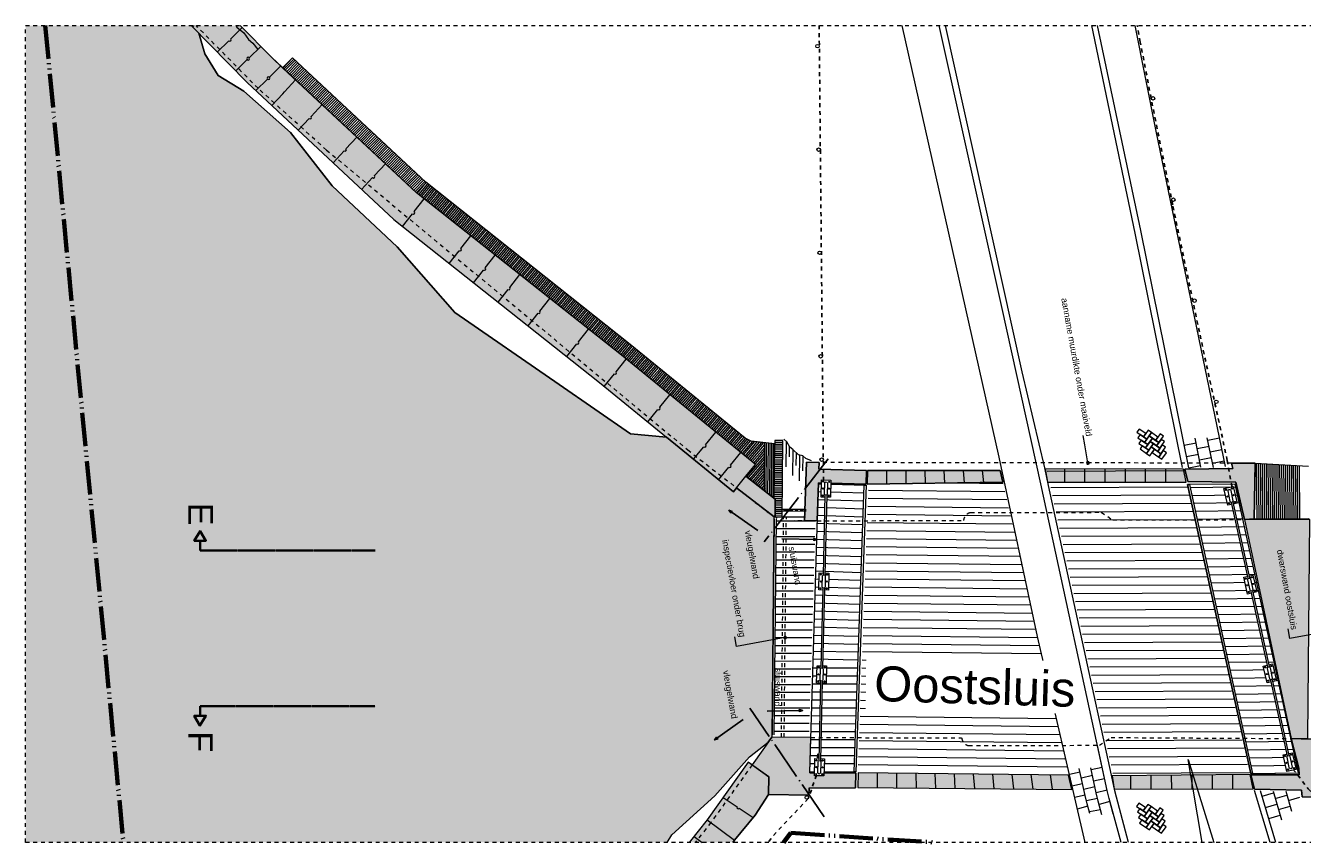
# Model space of a CAD drawing. Extents: x -251883 to 250656, y 0 to 491369.
# Tile 6 of 38: x -27250 to 5564, y 94486 to 115486. Entities that reach past the tile are written whole.
import ezdxf

# ---------------------------------------------------------------- set-up
doc = ezdxf.new("R2010")
doc.units = 0
doc.header["$MEASUREMENT"] = 0
for name, pattern in [('@L07DS2b', [6.3, 4, -1, 0.3, -1]), ('DASHDOT', [1250, 1000, -112.5, 25, -112.5]), ('DASHED', [200, 100, -100]), ('DIVIDE', [1250, 862.5, -112.5, 25, -112.5, 25, -112.5])]:
    doc.linetypes.add(name, pattern=pattern)
for name, color, linetype in [('A-0019-AFDEKVLAK', 1, 'Continuous'), ('A-0070-SYMBOOL', 1, 'Continuous'), ('A-0074--', 4, 'Continuous'), ('A-1100-TXT+MT-SO', 7, 'Continuous')]:
    doc.layers.add(name, color=color, linetype=linetype)

# ---------------------------------------------------------------- blocks, each defined once
blk = doc.blocks.new('M-BESTAAND_244')
at = {"linetype": 'Continuous', "lineweight": 5}
for color, points in [(111, [(108411, -104598), (108604, -104795), (108760, -105325), (109105, -105883), (109766, -106282), (110963, -107347), (112033, -108719), (113707, -110287), (115184, -111972), (117870, -113826), (119703, -115091), (120623, -115180), (122344, -116583), (122425, -116481), (123390, -117227), (123396, -117227), (123339, -122887), (123334, -122887), (123238, -123021), (122759, -123399), (121867, -124403), (120764, -125402), (120644, -125598), (104154, -125598), (104154, -104598)]), (8, [(108411, -104598), (109671, -104598), (110479, -105421), (114204, -108899), (119466, -113075), (122913, -115885), (122663, -116178), (123420, -116775), (123416, -117228), (123390, -117227), (122425, -116481), (122344, -116583), (118902, -113776), (113616, -109582), (109850, -106065)]), (254, [(124220, -115822), (124546, -115832), (124541, -115999), (125766, -116036), (125755, -116390), (124531, -116353), (124501, -117330), (124175, -117319)]), (254, [(129201, -116035), (129268, -116336), (125781, -116390), (125792, -116036)]), (254, [(133913, -116006), (133977, -116335), (130419, -116335), (130355, -115996)]), (254, [(133943, -116005), (135176, -115985), (135144, -115847), (135751, -115849), (135728, -117275), (135474, -117299), (135256, -116337), (134018, -116323)]), (111, [(137104, -122924), (136677, -122927), (135474, -117299), (137157, -117294), (137104, -122896)]), (254, [(123334, -122887), (124336, -122900), (124305, -123811), (125494, -123808), (125481, -124193), (124292, -124196), (124286, -124381), (123249, -124365), (123256, -123912), (122823, -123603)]), (254, [(136884, -123862), (136874, -123687), (136677, -122927), (137445, -122949), (137439, -124440), (136963, -124428), (136939, -124257), (135731, -124228), (135645, -123863)]), (8, [(122330, -125598), (121210, -125598), (121671, -125013), (122725, -123534), (123256, -123912), (123249, -124365), (122900, -124899), (122376, -125541)]), (254, [(130958, -123865), (131040, -124233), (125538, -124185), (125549, -123806)]), (254, [(135626, -123854), (135702, -124223), (132132, -124231), (132081, -123887)])]:
    blk.add_hatch(color=color, dxfattribs=at).paths.add_polyline_path(points, flags=0)
at = {"color": 7, "linetype": 'DASHED', "lineweight": 0}
blk.add_lwpolyline([(104154, -125598), (104154, -104598), (158654, -104598), (158654, -125598)], close=True, dxfattribs=at)
at = {"color": 1, "linetype": 'DIVIDE', "lineweight": 70}
for points in [[(104660, -104598), (106669, -125598)], [(123628, -125598), (123822, -125350), (127496, -125598)]]:
    blk.add_lwpolyline(points, dxfattribs=at)
at = {"color": 111, "linetype": 'Continuous', "lineweight": 13}
blk.add_lwpolyline([(120644, -125598), (120764, -125402), (121867, -124403), (122759, -123399), (123238, -123021), (123334, -122887), (123339, -122887), (123396, -117227), (123390, -117227), (122425, -116481), (122344, -116583), (120623, -115180), (119703, -115091), (117870, -113826), (115184, -111972), (113707, -110287), (112033, -108719), (110963, -107347), (109766, -106282), (109105, -105883), (108760, -105325), (108604, -104795), (108411, -104598)], dxfattribs=at)
at = {"color": 8, "linetype": 'Continuous', "lineweight": 13}
for points in [[(108411, -104598), (109850, -106065), (113616, -109582), (118902, -113776), (122344, -116583), (122425, -116481)], [(122425, -116481), (123390, -117227), (123416, -117228), (123420, -116775), (122663, -116178), (122913, -115885), (119466, -113075), (114204, -108899), (110479, -105421), (109671, -104598)], [(122330, -125598), (122376, -125541), (122900, -124899), (123249, -124365), (123256, -123912), (122725, -123534), (121671, -125013), (121210, -125598)]]:
    blk.add_lwpolyline(points, dxfattribs=at)
at = {"color": 7, "linetype": 'Continuous', "lineweight": 18}
for points in [[(108411, -104598), (109850, -106065), (113616, -109582), (118902, -113776), (122344, -116583), (122425, -116481), (123390, -117227), (123596, -117229), (123612, -115262), (123408, -115266), (123406, -115351), (122805, -115284), (122648, -115205), (119692, -112795), (114439, -108626), (111012, -105426), (110767, -105690), (110479, -105421), (109672, -104598)], [(108411, -104598), (109850, -106065), (113616, -109582), (118902, -113776), (122344, -116583)], [(135751, -115849), (137122, -115928), (137122, -115928)], [(122425, -116481), (122344, -116583)], [(123339, -117188), (123214, -117095)], [(135728, -117275), (137128, -117272)], [(124305, -123811), (124336, -122900), (123334, -122887), (122823, -123603)], [(137439, -124440), (136963, -124428), (136939, -124257), (135731, -124228), (135645, -123863), (136884, -123862), (136877, -123699), (136677, -122927), (137445, -122949)], [(122725, -123534), (121671, -125013), (121210, -125598)], [(122823, -123603), (122725, -123534)], [(124305, -123811), (125494, -123808), (125481, -124193)], [(124292, -124196), (124286, -124381), (123249, -124365), (122900, -124899)], [(124292, -124196), (125481, -124193)], [(122900, -124899), (122376, -125541), (122330, -125598)]]:
    blk.add_lwpolyline(points, dxfattribs=at)
at = {"color": 1, "linetype": 'Continuous', "lineweight": 13}
for points in [[(108448, -104636), (108486, -104598)], [(109561, -104598), (109587, -104639), (109764, -104782), (109882, -104953), (109999, -105048), (110123, -105212)], [(108604, -104795), (108760, -105325), (109105, -105883), (109766, -106282), (110963, -107347), (112033, -108719), (113707, -110287), (115184, -111972), (117870, -113826), (119703, -115091), (120623, -115180)], [(122663, -116178), (122913, -115885), (119466, -113075), (114204, -108899), (110767, -105690)], [(110480, -106654), (110763, -106351), (110811, -106300), (111094, -105996)], [(123142, -116556), (123152, -115322)], [(123393, -116754), (123405, -115351)], [(126280, -116036), (126279, -116382)], [(126771, -116036), (126777, -116375)], [(127262, -116035), (127275, -116367), (127275, -116367)], [(127753, -116035), (127773, -116359), (127773, -116359)], [(128245, -116035), (128271, -116352), (128271, -116352)], [(128737, -116035), (128769, -116344), (128769, -116344)], [(130857, -116335), (130857, -116005)], [(131377, -116335), (131377, -116005)], [(131897, -116335), (131897, -116005)], [(132417, -116335), (132417, -116005)], [(132937, -116335), (132937, -116005)], [(133457, -116335), (133457, -116005)], [(122425, -116481), (122663, -116178), (123420, -116775), (123416, -117228)], [(123598, -117082), (123599, -117027), (124198, -117034), (124198, -117089), (123598, -117082)], [(123596, -117229), (124196, -117225)], [(122823, -123603), (123256, -123912), (123249, -124365)], [(126042, -123811), (126038, -124189)], [(126535, -123816), (126538, -124193)], [(127029, -123822), (127038, -124198)], [(127522, -123827), (127538, -124202)], [(128015, -123833), (128038, -124207)], [(128509, -123838), (128539, -124211)], [(129002, -123844), (129039, -124215)], [(129495, -123849), (129539, -124220)], [(129989, -123854), (130039, -124224)], [(130482, -123860), (130539, -124229)], [(132559, -124230), (132558, -123883)], [(133083, -124229), (133082, -123878)], [(133607, -124227), (133606, -123873)], [(134130, -124226), (134130, -123868)], [(134654, -124225), (134654, -123863)], [(135178, -124224), (135177, -123858)], [(121671, -125013), (122376, -125541)], [(121334, -125441), (121541, -125598)]]:
    blk.add_lwpolyline(points, dxfattribs=at)
at = {"color": 1, "linetype": 'DASHED', "lineweight": 13}
for points in [[(111887, -107799), (110129, -106212), (108537, -104598)], [(111887, -107799), (121170, -115507), (123214, -117095), (123602, -117332), (124175, -117319)], [(135296, -115848), (135144, -115847), (124546, -115832)], [(123643, -117028), (123643, -117083)], [(124157, -117034), (124156, -117089)], [(123579, -122889), (123636, -117229)], [(123649, -122889), (123706, -117230)], [(122823, -123603), (121767, -125085), (121363, -125598)]]:
    blk.add_lwpolyline(points, dxfattribs=at)
at = {"color": 1, "linetype": 'Continuous', "lineweight": 13}
for points in [[(109080, -105280), (109376, -104989, 0.999342), (109426, -104940), (109722, -104650)], [(109556, -105765), (109852, -105474, 0.999342), (109902, -105425), (110198, -105135)], [(109902, -105425, 0.999969), (109852, -105474)], [(110074, -106268), (110371, -105978, 0.999342), (110421, -105928), (110717, -105638)], [(110421, -105928, 0.999969), (110370, -105977)], [(111160, -107289), (111443, -106986, 0.999342), (111491, -106934), (111774, -106631)], [(112056, -108125), (112339, -107822, 0.999342), (112387, -107771), (112670, -107467)], [(112791, -108811), (113074, -108508, 0.999342), (113122, -108457), (113405, -108153)], [(113843, -109762), (114100, -109436, 0.999342), (114143, -109381), (114400, -109055)], [(115041, -110712), (115298, -110386, 0.999342), (115341, -110331), (115598, -110005)], [(115667, -111208), (115923, -110883, 0.999342), (115967, -110828), (116224, -110501)], [(116297, -111708), (116553, -111383, 0.999342), (116597, -111328), (116853, -111001)], [(117067, -112320), (117324, -111994, 0.999342), (117367, -111939), (117624, -111613)], [(118062, -113109), (118318, -112783, 0.999342), (118362, -112728), (118619, -112402)], [(119024, -113875), (119286, -113554, 0.999342), (119330, -113499), (119592, -113178)], [(120143, -114788), (120406, -114467, 0.999342), (120450, -114412), (120712, -114091)], [(121321, -115749), (121583, -115427, 0.999342), (121628, -115373), (121890, -115051)], [(121965, -116273), (122227, -115952, 0.999342), (122271, -115897), (122533, -115576)], [(122080, -124439), (122437, -124678, 0.999342), (122495, -124717), (122853, -124957)]]:
    blk.add_lwpolyline(points, format="xyb", dxfattribs=at)
at = {"color": 5, "linetype": 'DASHED', "lineweight": 25}
for points in [[(124641, -116628), (124661, -116295), (124548, -104598)], [(135192, -116657), (135036, -115778), (134318, -112475), (133633, -109210), (133116, -106663), (132801, -105024), (132719, -104598)], [(124513, -123323), (124480, -123866), (124269, -124469), (123442, -125342), (123233, -125598)], [(136701, -123609), (136724, -123711), (137114, -124215), (138582, -125598)]]:
    blk.add_lwpolyline(points, dxfattribs=at)
at = {"color": 11, "linetype": 'Continuous', "lineweight": 9}
for points in [[(129172, -115695), (126685, -104598)], [(132060, -123871), (130439, -116425), (130344, -115964), (129767, -113502), (127798, -104598)], [(133886, -115956), (132670, -109932), (131558, -104598)], [(132662, -104598), (133203, -107313), (134983, -115937)], [(131384, -125598), (130159, -120301), (129172, -115695)], [(120644, -125598), (120764, -125402), (121867, -124403), (122759, -123399), (123238, -123021)], [(132499, -125598), (132142, -124272), (132060, -123871)], [(136134, -125598), (135734, -124265)]]:
    blk.add_lwpolyline(points, dxfattribs=at)
at = {"color": 8, "linetype": 'Continuous', "lineweight": 5}
for points in [[(129251, -111870), (127634, -104598)], [(134047, -115971), (132817, -109870), (131700, -104598)], [(110760, -105683), (111012, -105426)], [(110795, -105716), (111048, -105459)], [(110830, -105749), (111083, -105492)], [(110866, -105782), (111118, -105525)], [(110901, -105814), (111153, -105557)], [(110936, -105847), (111188, -105590)], [(110971, -105880), (111223, -105623)], [(111006, -105913), (111258, -105656)], [(111041, -105946), (111293, -105688)], [(111076, -105978), (111328, -105721)], [(111111, -106011), (111363, -105754)], [(111146, -106044), (111398, -105787)], [(111181, -106077), (111433, -105820)], [(111216, -106109), (111468, -105852)], [(111251, -106142), (111504, -105885)], [(111287, -106175), (111539, -105918)], [(111322, -106208), (111574, -105951)], [(111357, -106240), (111609, -105983)], [(111392, -106273), (111644, -106016)], [(111427, -106306), (111679, -106049)], [(111462, -106339), (111714, -106082)], [(111497, -106371), (111749, -106114)], [(111532, -106404), (111784, -106147)], [(111567, -106437), (111819, -106180)], [(111602, -106470), (111854, -106213)], [(111637, -106502), (111890, -106245)], [(111672, -106535), (111925, -106278)], [(111708, -106568), (111960, -106311)], [(111743, -106601), (111995, -106344)], [(111778, -106633), (112030, -106376)], [(111813, -106666), (112065, -106409)], [(111848, -106699), (112100, -106442)], [(111883, -106732), (112135, -106475)], [(111918, -106764), (112170, -106507)], [(111953, -106797), (112205, -106540)], [(111988, -106830), (112240, -106573)], [(112023, -106863), (112275, -106606)], [(112058, -106896), (112310, -106638)], [(112093, -106928), (112346, -106671)], [(112129, -106961), (112381, -106704)], [(112164, -106994), (112416, -106737)], [(112199, -107027), (112451, -106770)], [(112234, -107059), (112486, -106802)], [(112269, -107092), (112521, -106835)], [(112304, -107125), (112556, -106868)], [(112339, -107158), (112591, -106901)], [(112374, -107190), (112626, -106933)], [(112409, -107223), (112661, -106966)], [(112444, -107256), (112696, -106999)], [(112479, -107289), (112732, -107032)], [(112514, -107321), (112767, -107064)], [(112550, -107354), (112802, -107097)], [(112585, -107387), (112837, -107130)], [(112620, -107420), (112872, -107163)], [(112655, -107452), (112907, -107195)], [(112690, -107485), (112942, -107228)], [(112725, -107518), (112977, -107261)], [(112760, -107551), (113012, -107294)], [(112795, -107583), (113047, -107326)], [(112830, -107616), (113082, -107359)], [(112865, -107649), (113117, -107392)], [(112900, -107682), (113153, -107425)], [(112935, -107715), (113188, -107457)], [(112971, -107747), (113223, -107490)], [(113006, -107780), (113258, -107523)], [(113041, -107813), (113293, -107556)], [(113076, -107846), (113328, -107589)], [(113111, -107878), (113363, -107621)], [(113146, -107911), (113398, -107654)], [(113181, -107944), (113433, -107687)], [(113216, -107977), (113468, -107720)], [(113251, -108009), (113503, -107752)], [(113286, -108042), (113538, -107785)], [(113321, -108075), (113574, -107818)], [(113356, -108108), (113609, -107851)], [(113392, -108140), (113644, -107883)], [(113427, -108173), (113679, -107916)], [(113462, -108206), (113714, -107949)], [(113497, -108239), (113749, -107982)], [(113532, -108271), (113784, -108014)], [(113567, -108304), (113819, -108047)], [(113602, -108337), (113854, -108080)], [(113637, -108370), (113889, -108113)], [(113672, -108402), (113924, -108145)], [(113707, -108435), (113959, -108178)], [(113742, -108468), (113995, -108211)], [(113777, -108501), (114030, -108244)], [(113813, -108533), (114065, -108276)], [(113848, -108566), (114100, -108309)], [(113883, -108599), (114135, -108342)], [(113918, -108632), (114170, -108375)], [(113953, -108664), (114205, -108407)], [(113988, -108697), (114240, -108440)], [(114023, -108730), (114275, -108473)], [(114058, -108763), (114310, -108506)], [(114093, -108796), (114345, -108539)], [(114128, -108828), (114380, -108571)], [(114163, -108861), (114416, -108604)], [(114198, -108894), (114451, -108637)], [(114220, -108913), (114451, -108637)], [(114258, -108943), (114488, -108667)], [(114295, -108973), (114526, -108696)], [(114333, -109003), (114563, -108726)], [(114370, -109033), (114601, -108756)], [(114408, -109062), (114639, -108786)], [(114446, -109092), (114676, -108816)], [(114483, -109122), (114714, -108846)], [(114521, -109152), (114751, -108875)], [(114559, -109182), (114789, -108905)], [(114596, -109212), (114827, -108935)], [(114634, -109241), (114864, -108965)], [(114671, -109271), (114902, -108995)], [(114709, -109301), (114940, -109024)], [(114747, -109331), (114977, -109054)], [(114784, -109361), (115015, -109084)], [(114822, -109390), (115052, -109114)], [(114859, -109420), (115090, -109144)], [(114897, -109450), (115128, -109174)], [(114935, -109480), (115165, -109203)], [(114972, -109510), (115203, -109233)], [(115010, -109540), (115240, -109263)], [(115047, -109569), (115278, -109293)], [(115085, -109599), (115316, -109323)], [(115123, -109629), (115353, -109353)], [(115160, -109659), (115391, -109382)], [(115198, -109689), (115428, -109412)], [(115235, -109719), (115466, -109442)], [(115273, -109748), (115504, -109472)], [(115311, -109778), (115541, -109502)], [(115348, -109808), (115579, -109532)], [(115386, -109838), (115617, -109561)], [(115424, -109868), (115654, -109591)], [(115461, -109898), (115692, -109621)], [(115499, -109927), (115729, -109651)], [(115536, -109957), (115767, -109681)], [(115574, -109987), (115805, -109710)], [(115612, -110017), (115842, -109740)], [(115649, -110047), (115880, -109770)], [(115687, -110076), (115917, -109800)], [(115724, -110106), (115955, -109830)], [(115762, -110136), (115993, -109860)], [(115800, -110166), (116030, -109889)], [(115837, -110196), (116068, -109919)], [(115875, -110226), (116105, -109949)], [(115912, -110255), (116143, -109979)], [(115950, -110285), (116181, -110009)], [(115988, -110315), (116218, -110039)], [(116025, -110345), (116256, -110068)], [(116063, -110375), (116293, -110098)], [(116100, -110404), (116331, -110128)], [(116138, -110434), (116369, -110158)], [(116176, -110464), (116406, -110188)], [(116213, -110494), (116444, -110217)], [(116251, -110524), (116482, -110247)], [(116289, -110554), (116519, -110277)], [(116326, -110583), (116557, -110307)], [(116364, -110613), (116594, -110337)], [(116401, -110643), (116632, -110367)], [(116439, -110673), (116670, -110396)], [(116477, -110703), (116707, -110426)], [(116514, -110733), (116745, -110456)], [(116552, -110762), (116782, -110486)], [(116589, -110792), (116820, -110516)], [(116627, -110822), (116858, -110546)], [(116665, -110852), (116895, -110575)], [(116702, -110882), (116933, -110605)], [(116740, -110912), (116970, -110635)], [(116777, -110941), (117008, -110665)], [(116815, -110971), (117046, -110695)], [(116853, -111001), (117083, -110725)], [(116890, -111031), (117121, -110754)], [(116928, -111061), (117158, -110784)], [(116966, -111091), (117196, -110814)], [(117003, -111120), (117234, -110844)], [(117041, -111150), (117271, -110874)], [(117078, -111180), (117309, -110903)], [(117116, -111210), (117347, -110933)], [(117154, -111240), (117384, -110963)], [(117191, -111269), (117422, -110993)], [(117229, -111299), (117459, -111023)], [(117266, -111329), (117497, -111053)], [(117304, -111359), (117535, -111082)], [(117342, -111389), (117572, -111112)], [(117379, -111419), (117610, -111142)], [(117417, -111448), (117647, -111172)], [(117454, -111478), (117685, -111202)], [(117492, -111508), (117723, -111232)], [(117530, -111538), (117760, -111261)], [(117567, -111568), (117798, -111291)], [(117605, -111598), (117836, -111321)], [(117642, -111627), (117873, -111351)], [(117680, -111657), (117911, -111381)], [(117718, -111687), (117948, -111410)], [(117755, -111717), (117986, -111440)], [(117793, -111747), (118024, -111470)], [(117831, -111776), (118061, -111500)], [(117868, -111806), (118099, -111530)], [(117906, -111836), (118136, -111560)], [(117943, -111866), (118174, -111589)], [(117981, -111896), (118212, -111619)], [(118019, -111926), (118249, -111649)], [(118056, -111955), (118287, -111679)], [(118094, -111985), (118324, -111709)], [(118131, -112015), (118362, -111739)], [(118169, -112045), (118400, -111768)], [(118207, -112075), (118437, -111798)], [(118244, -112105), (118475, -111828)], [(118282, -112134), (118512, -111858)], [(118319, -112164), (118550, -111888)], [(132305, -125598), (131998, -124464), (131948, -124260), (130242, -116383), (129251, -111870)], [(118357, -112194), (118588, -111917)], [(118395, -112224), (118625, -111947)], [(118432, -112254), (118663, -111977)], [(118470, -112283), (118700, -112007)], [(118507, -112313), (118738, -112037)], [(118545, -112343), (118776, -112067)], [(118583, -112373), (118813, -112096)], [(118620, -112403), (118851, -112126)], [(118658, -112433), (118889, -112156)], [(118696, -112462), (118926, -112186)], [(118733, -112492), (118964, -112216)], [(118771, -112522), (119001, -112246)], [(118808, -112552), (119039, -112275)], [(118846, -112582), (119077, -112305)], [(118884, -112612), (119114, -112335)], [(118921, -112641), (119152, -112365)], [(118959, -112671), (119189, -112395)], [(118996, -112701), (119227, -112425)], [(119034, -112731), (119265, -112454)], [(119072, -112761), (119302, -112484)], [(119109, -112791), (119340, -112514)], [(119147, -112820), (119377, -112544)], [(119184, -112850), (119415, -112574)], [(119222, -112880), (119453, -112603)], [(119260, -112910), (119490, -112633)], [(119297, -112940), (119528, -112663)], [(119335, -112969), (119566, -112693)], [(119373, -112999), (119603, -112723)], [(119410, -113029), (119641, -112753)], [(119448, -113059), (119678, -112782)], [(119485, -113089), (119716, -112812)], [(119519, -113116), (119753, -112843)], [(119556, -113146), (119790, -112873)], [(119593, -113177), (119828, -112903)], [(119630, -113207), (119865, -112934)], [(119667, -113237), (119902, -112964)], [(119705, -113268), (119939, -112994)], [(119742, -113298), (119976, -113025)], [(119779, -113328), (120013, -113055)], [(119816, -113359), (120051, -113085)], [(119853, -113389), (120088, -113116)], [(119891, -113419), (120125, -113146)], [(119928, -113450), (120162, -113176)], [(119965, -113480), (120199, -113207)], [(120002, -113510), (120237, -113237)], [(120039, -113541), (120274, -113267)], [(120077, -113571), (120311, -113298)], [(120114, -113601), (120348, -113328)], [(120151, -113632), (120385, -113358)], [(120188, -113662), (120423, -113389)], [(120225, -113692), (120460, -113419)], [(120262, -113723), (120497, -113450)], [(120300, -113753), (120534, -113480)], [(120337, -113783), (120571, -113510)], [(120374, -113814), (120609, -113541)], [(120411, -113844), (120646, -113571)], [(120448, -113874), (120683, -113601)], [(120486, -113905), (120720, -113632)], [(120523, -113935), (120757, -113662)], [(120560, -113966), (120794, -113692)], [(120597, -113996), (120832, -113723)], [(120634, -114026), (120869, -113753)], [(120672, -114057), (120906, -113783)], [(120709, -114087), (120943, -113814)], [(120746, -114117), (120980, -113844)], [(120783, -114148), (121018, -113874)], [(120820, -114178), (121055, -113905)], [(120858, -114208), (121092, -113935)], [(120895, -114239), (121129, -113965)], [(120932, -114269), (121166, -113996)], [(120969, -114299), (121204, -114026)], [(121006, -114330), (121241, -114056)], [(121044, -114360), (121278, -114087)], [(121081, -114390), (121315, -114117)], [(121118, -114421), (121352, -114147)], [(121155, -114451), (121390, -114178)], [(121192, -114481), (121427, -114208)], [(121229, -114512), (121464, -114238)], [(121267, -114542), (121501, -114269)], [(121304, -114572), (121538, -114299)], [(121341, -114603), (121575, -114330)], [(121378, -114633), (121613, -114360)], [(121415, -114663), (121650, -114390)], [(121453, -114694), (121687, -114421)], [(121490, -114724), (121724, -114451)], [(121527, -114755), (121761, -114481)], [(121564, -114785), (121799, -114512)], [(121601, -114815), (121836, -114542)], [(121639, -114846), (121873, -114572)], [(121676, -114876), (121910, -114603)], [(121713, -114906), (121947, -114633)], [(121750, -114937), (121985, -114663)], [(121787, -114967), (122022, -114694)], [(121825, -114997), (122059, -114724)], [(121862, -115028), (122096, -114754)], [(121899, -115058), (122133, -114785)], [(121936, -115088), (122171, -114815)], [(121973, -115119), (122208, -114845)], [(122010, -115149), (122245, -114876)], [(122048, -115179), (122282, -114906)], [(122085, -115210), (122319, -114936)], [(122122, -115240), (122356, -114967)], [(122159, -115270), (122394, -114997)], [(122196, -115301), (122431, -115027)], [(122234, -115331), (122468, -115058)], [(122271, -115361), (122505, -115088)], [(122308, -115392), (122542, -115118)], [(122345, -115422), (122580, -115149)], [(122382, -115452), (122617, -115179)], [(122420, -115483), (122654, -115210)], [(122457, -115513), (122699, -115231)], [(122494, -115543), (122743, -115253)], [(122531, -115574), (122787, -115275)], [(122568, -115604), (122840, -115288)], [(122606, -115635), (122899, -115295)], [(122643, -115665), (122955, -115301)], [(122680, -115695), (123013, -115307)], [(122717, -115726), (123071, -115313)], [(122754, -115756), (123128, -115320)], [(122791, -115786), (123152, -115367)], [(122829, -115817), (123151, -115441)], [(123189, -115327), (123179, -116585)], [(123234, -115332), (123224, -116620)], [(123279, -115337), (123268, -116655)], [(123324, -115342), (123313, -116691)], [(123369, -115346), (123358, -116726)], [(123404, -115500), (123611, -115502)], [(123405, -115404), (123612, -115406)], [(123405, -115452), (123612, -115454)], [(123406, -115308), (123613, -115310)], [(123406, -115356), (123613, -115358)], [(133928, -115383), (134232, -115321)], [(134360, -115952), (134208, -115203)], [(134262, -115468), (134566, -115407)], [(134678, -115962), (134523, -115193)], [(134536, -115260), (134834, -115200)], [(134596, -115554), (134893, -115494)], [(122690, -116200), (123149, -115664)], [(122727, -116229), (123149, -115738)], [(122765, -116259), (123148, -115813)], [(122866, -115847), (123150, -115517)], [(122903, -115877), (123150, -115590)], [(123402, -115740), (123609, -115742)], [(123402, -115788), (123609, -115790)], [(123403, -115644), (123610, -115646)], [(123403, -115692), (123610, -115694)], [(123404, -115548), (123611, -115550)], [(123404, -115596), (123610, -115598)], [(133988, -115677), (134292, -115616)], [(134321, -115763), (134625, -115701)], [(134655, -115848), (134952, -115788)], [(122803, -116289), (123147, -115887)], [(122841, -116319), (123147, -115962)], [(122878, -116348), (123146, -116036)], [(122916, -116378), (123146, -116110)], [(123399, -116076), (123606, -116078)], [(123399, -116124), (123606, -116126)], [(123400, -115980), (123607, -115982)], [(123400, -116028), (123607, -116030)], [(123401, -115884), (123608, -115886)], [(123401, -115932), (123608, -115934)], [(123402, -115836), (123608, -115838)], [(133918, -116044), (130408, -116058)], [(134047, -115971), (134351, -115910)], [(135780, -115851), (135793, -117275)], [(135830, -115854), (135843, -117275)], [(135881, -115857), (135894, -117275)], [(135931, -115860), (135944, -117275)], [(135981, -115862), (135994, -117275)], [(136031, -115865), (136044, -117275)], [(136081, -115868), (136094, -117275)], [(136131, -115871), (136144, -117275)], [(136181, -115874), (136194, -117274)], [(136231, -115877), (136244, -117274)], [(136281, -115880), (136294, -117274)], [(136331, -115883), (136344, -117274)], [(136381, -115885), (136394, -117274)], [(136431, -115888), (136444, -117274)], [(136482, -115891), (136494, -117274)], [(136532, -115894), (136544, -117274)], [(136582, -115897), (136594, -117274)], [(136632, -115900), (136644, -117274)], [(136682, -115903), (136694, -117273)], [(136732, -115906), (136744, -117273)], [(136782, -115909), (136794, -117273)], [(136832, -115911), (136844, -117272)], [(136882, -115914), (136894, -117274)], [(122954, -116408), (123145, -116185)], [(122992, -116437), (123144, -116259)], [(123029, -116467), (123144, -116334)], [(123143, -116408), (123067, -116497)], [(123142, -116482), (123105, -116526)], [(123396, -116460), (123603, -116461)], [(123397, -116316), (123604, -116317)], [(123397, -116364), (123604, -116365)], [(123397, -116412), (123603, -116413)], [(123398, -116220), (123605, -116222)], [(123398, -116268), (123605, -116269)], [(123399, -116172), (123605, -116174)], [(128059, -116355), (129275, -116368)], [(123394, -116652), (123601, -116653)], [(123394, -116700), (123601, -116701)], [(123394, -116748), (123600, -116749)], [(123395, -116556), (123602, -116557)], [(123395, -116604), (123602, -116605)], [(123396, -116508), (123603, -116509)], [(123420, -116796), (123600, -116797)], [(123417, -117132), (123597, -117133)], [(123418, -116988), (123598, -116989)], [(123418, -117036), (123598, -117037)], [(123418, -117084), (123598, -117085)], [(123419, -116892), (123599, -116893)], [(123419, -116940), (123599, -116941)], [(123420, -116844), (123600, -116845)], [(123396, -117278), (123339, -122831)], [(123441, -117279), (123384, -122832)], [(123417, -117180), (123597, -117181)], [(132106, -124864), (131998, -124464), (131948, -124260), (131698, -123104)], [(131502, -124851), (131436, -124609), (131383, -124390), (131233, -123697)], [(131812, -124889), (131717, -124536), (131665, -124325), (131526, -123683)], [(131821, -123672), (131537, -123734)], [(131254, -123795), (130981, -123854)], [(131569, -123880), (131286, -123941)], [(131884, -123965), (131601, -124026)], [(135604, -123806), (132094, -123821)], [(135685, -123828), (136868, -123812)], [(131317, -124087), (131044, -124147)], [(131632, -124172), (131349, -124234)], [(131947, -124257), (131664, -124318)], [(136282, -125598), (135888, -124274)], [(135929, -124411), (136226, -124322)], [(136214, -124281), (136432, -125013)], [(136536, -124277), (136690, -124795)], [(131380, -124380), (131107, -124439)], [(131452, -124669), (131182, -124742)], [(131700, -124466), (131416, -124524)], [(132021, -124549), (131741, -124625)], [(136015, -124698), (136312, -124610)], [(136269, -124466), (136566, -124378)], [(136355, -124754), (136652, -124665)], [(136609, -124522), (136900, -124435)], [(131776, -124756), (131493, -124814)], [(136100, -124986), (136397, -124897)]]:
    blk.add_lwpolyline(points, dxfattribs=at)
for points in [[(132715, -115055), (132884, -115171), (132942, -115087), (132773, -114970)], [(132968, -115230), (132799, -115113), (132741, -115197), (132910, -115314)], [(132968, -115230), (133085, -115061), (133000, -115003), (132884, -115171)], [(132994, -115372), (133111, -115204), (133026, -115145), (132910, -115314)], [(133026, -115145), (133195, -115262), (133253, -115178), (133085, -115061)], [(133279, -115320), (133396, -115152), (133312, -115093), (133195, -115262)], [(132994, -115372), (132825, -115256), (132767, -115340), (132936, -115457)], [(133020, -115515), (132851, -115398), (132793, -115483), (132962, -115599)], [(133020, -115515), (133137, -115346), (133052, -115288), (132936, -115457)], [(133046, -115657), (133163, -115489), (133078, -115431), (132962, -115599)], [(133279, -115320), (133111, -115204), (133052, -115288), (133221, -115405)], [(133305, -115463), (133137, -115346), (133078, -115431), (133247, -115547)], [(133331, -115605), (133163, -115489), (133104, -115573), (133273, -115690)], [(133305, -115463), (133422, -115294), (133338, -115236), (133221, -115405)], [(133331, -115605), (133448, -115437), (133364, -115378), (133247, -115547)], [(133357, -115748), (133474, -115579), (133390, -115521), (133273, -115690)], [(125494, -123783), (124306, -123787), (124531, -116377), (125753, -116415)], [(125753, -116415), (125494, -123783), (125448, -123783), (125708, -116413)], [(135234, -116391), (134016, -116393), (135639, -123829), (136868, -123812)], [(134061, -116393), (135685, -123828), (135639, -123829), (134016, -116393)], [(132706, -124670), (132875, -124787), (132933, -124702), (132764, -124586)], [(132959, -124845), (133076, -124676), (132991, -124618), (132875, -124787)], [(133017, -124761), (133186, -124877), (133244, -124793), (133076, -124676)], [(132959, -124845), (132790, -124728), (132732, -124813), (132901, -124929)], [(132985, -124988), (132816, -124871), (132758, -124955), (132927, -125072)], [(133011, -125130), (132842, -125014), (132784, -125098), (132953, -125214)], [(132985, -124988), (133102, -124819), (133017, -124761), (132901, -124929)], [(133011, -125130), (133128, -124962), (133043, -124903), (132927, -125072)], [(133270, -124936), (133102, -124819), (133043, -124903), (133212, -125020)], [(133296, -125078), (133128, -124962), (133069, -125046), (133238, -125162)], [(133270, -124936), (133387, -124767), (133302, -124709), (133186, -124877)], [(133296, -125078), (133413, -124909), (133328, -124851), (133212, -125020)], [(133322, -125221), (133439, -125052), (133355, -124994), (133238, -125162)], [(133037, -125273), (133154, -125104), (133069, -125046), (132953, -125214)], [(133322, -125221), (133154, -125104), (133095, -125188), (133264, -125305)], [(133348, -125363), (133465, -125195), (133381, -125136), (133264, -125305)]]:
    blk.add_lwpolyline(points, close=True, dxfattribs=at)
at = {"color": 9, "linetype": 'Continuous', "lineweight": 13}
for points in [[(124349, -115791), (124203, -115728), (124129, -115662), (124021, -115633), (123871, -115500), (123796, -115434), (123717, -115296), (123643, -115230)], [(123699, -115280), (123691, -115942)], [(123786, -115689), (123789, -115420)], [(123871, -115500), (123863, -116162)], [(123958, -115909), (123962, -115581)], [(124044, -115640), (124037, -116302)], [(124131, -116049), (124136, -115668)], [(134009, -116463), (130499, -116478)], [(134078, -116470), (135248, -116454)], [(125694, -116822), (124518, -116787)], [(125701, -116618), (124525, -116582)], [(125806, -116746), (129368, -116785)], [(125813, -116538), (129322, -116577)], [(134055, -116673), (130545, -116688)], [(134123, -116675), (135293, -116659)], [(125686, -117027), (124512, -116991)], [(125798, -116953), (129415, -116993)], [(134100, -116883), (130590, -116898)], [(134146, -117093), (130636, -117107)], [(134167, -116879), (135338, -116863)], [(134212, -117084), (135383, -117067)], [(123440, -117330), (124450, -117328)], [(125672, -117436), (124500, -117400)], [(125679, -117232), (124506, -117196)], [(125783, -117369), (129509, -117410)], [(125790, -117161), (129462, -117201)], [(134191, -117302), (130681, -117317)], [(134257, -117288), (135428, -117272)], [(123436, -117730), (124440, -117729)], [(123438, -117530), (124446, -117528)], [(125665, -117641), (124494, -117605)], [(125767, -117784), (129602, -117826)], [(125775, -117576), (129555, -117618)], [(134237, -117512), (130727, -117527)], [(134282, -117722), (130772, -117737)], [(134301, -117492), (135473, -117476)], [(134346, -117697), (135518, -117681)], [(123434, -117930), (124434, -117929)], [(125650, -118050), (124481, -118014)], [(125657, -117845), (124487, -117810)], [(125759, -117991), (129649, -118034)], [(134328, -117932), (130818, -117947)], [(134390, -117901), (135563, -117885)], [(134435, -118105), (135608, -118089)], [(123430, -118331), (124421, -118329)], [(123432, -118131), (124428, -118129)], [(125636, -118459), (124469, -118424)], [(125643, -118255), (124475, -118219)], [(125744, -118407), (129742, -118451)], [(125752, -118199), (129696, -118242)], [(134374, -118142), (130864, -118156)], [(134419, -118351), (130909, -118366)], [(134480, -118310), (135653, -118294)], [(123426, -118731), (124409, -118730)], [(123428, -118531), (124415, -118530)], [(125629, -118664), (124462, -118628)], [(125736, -118614), (129789, -118659)], [(134465, -118561), (130955, -118576)], [(134510, -118771), (131000, -118786)], [(134524, -118514), (135698, -118498)], [(134569, -118719), (135743, -118702)], [(123424, -118931), (124403, -118930)], [(125614, -119073), (124450, -119038)], [(125621, -118868), (124456, -118833)], [(125721, -119030), (129883, -119075)], [(125729, -118822), (129836, -118867)], [(134556, -118981), (131046, -118996)], [(134614, -118923), (135788, -118907)], [(134658, -119127), (135833, -119111)], [(123420, -119332), (124391, -119331)], [(123422, -119132), (124397, -119130)], [(125607, -119278), (124444, -119242)], [(125713, -119237), (129930, -119284)], [(134601, -119191), (131091, -119206)], [(134647, -119400), (131137, -119415)], [(134703, -119332), (135878, -119316)], [(123416, -119732), (124379, -119731)], [(123418, -119532), (124385, -119531)], [(125593, -119687), (124431, -119651)], [(125600, -119482), (124438, -119447)], [(125698, -119653), (130023, -119700)], [(125706, -119445), (129976, -119492)], [(134692, -119610), (131182, -119625)], [(134748, -119536), (135923, -119520)], [(134792, -119740), (135968, -119724)], [(123414, -119933), (124373, -119931)], [(125578, -120096), (124419, -120061)], [(125585, -119891), (124425, -119856)], [(125682, -120068), (130117, -120117)], [(125690, -119860), (130070, -119908)], [(134738, -119820), (131228, -119835)], [(134784, -120030), (131274, -120045)], [(134837, -119945), (136013, -119929)], [(123410, -120333), (124361, -120332)], [(123412, -120133), (124367, -120131)], [(125571, -120301), (124412, -120274)], [(125675, -120276), (130163, -120325)], [(134829, -120240), (131319, -120255)], [(134881, -120149), (136058, -120133)], [(134926, -120354), (136103, -120337)], [(123406, -120733), (124348, -120732)], [(123408, -120533), (124354, -120532)], [(125557, -120710), (124400, -120688)], [(125564, -120505), (124406, -120486)], [(125659, -120691), (130257, -120741)], [(125667, -120483), (130210, -120533)], [(134875, -120449), (131365, -120464)], [(134920, -120659), (131410, -120674)], [(134971, -120558), (136148, -120542)], [(135015, -120762), (136193, -120746)], [(123404, -120934), (124342, -120932)], [(125549, -120914), (124394, -120888)], [(125652, -120899), (130304, -120950)], [(134966, -120869), (131456, -120884)], [(135011, -121079), (131501, -121094)], [(135060, -120967), (136238, -120951)], [(123400, -121334), (124330, -121333)], [(123402, -121134), (124336, -121133)], [(125535, -121324), (124380, -121324)], [(125542, -121119), (124388, -121114)], [(125636, -121314), (130397, -121366)], [(125644, -121106), (130350, -121158)], [(135057, -121289), (131547, -121303)], [(135105, -121171), (136283, -121155)], [(135149, -121375), (136328, -121359)], [(123396, -121735), (124318, -121733)], [(123398, -121534), (124324, -121533)], [(125520, -121733), (124368, -121733)], [(125528, -121528), (124374, -121529)], [(125621, -121729), (130491, -121783)], [(125628, -121521), (130444, -121574)], [(135102, -121498), (131592, -121513)], [(135148, -121708), (131638, -121723)], [(135194, -121580), (136373, -121564)], [(123394, -121935), (124312, -121933)], [(125513, -121937), (124362, -121938)], [(125613, -121937), (130537, -121991)], [(135194, -121918), (131684, -121933)], [(135238, -121784), (136418, -121768)], [(135283, -121989), (136462, -121972)], [(123389, -122335), (124300, -122334)], [(123391, -122135), (124306, -122134)], [(125499, -122347), (124349, -122348)], [(125506, -122142), (124356, -122143)], [(125598, -122352), (130631, -122407)], [(125605, -122144), (130584, -122199)], [(135239, -122128), (131729, -122143)], [(135285, -122338), (131775, -122352)], [(135328, -122193), (136508, -122177)], [(135372, -122397), (136552, -122381)], [(123387, -122535), (124294, -122534)], [(125492, -122551), (124343, -122553)], [(125590, -122560), (130678, -122616)], [(135330, -122547), (131820, -122562)], [(135417, -122602), (136598, -122586)], [(123385, -122736), (124288, -122734)], [(125477, -122960), (124331, -122963)], [(125484, -122756), (124337, -122758)], [(125574, -122975), (130771, -123032)], [(125582, -122767), (130724, -122824)], [(135376, -122757), (131866, -122772)], [(135421, -122967), (131911, -122982)], [(135462, -122806), (136642, -122790)], [(135506, -123010), (136688, -122994)], [(125463, -123370), (124318, -123373)], [(125470, -123165), (124324, -123168)], [(125567, -123183), (130818, -123240)], [(135467, -123177), (131957, -123192)], [(135551, -123215), (136732, -123199)], [(125456, -123574), (124312, -123578)], [(125551, -123598), (130911, -123657)], [(125559, -123390), (130865, -123449)], [(135512, -123387), (132002, -123401)], [(135558, -123596), (132048, -123611)], [(134387, -125598), (134027, -123467), (134691, -125598)], [(135595, -123419), (136778, -123403)], [(135640, -123624), (136822, -123607)]]:
    blk.add_lwpolyline(points, dxfattribs=at)
at = {"color": 254, "linetype": 'Continuous', "lineweight": 13}
for points in [[(124175, -117319), (124501, -117330), (124531, -116353), (125755, -116390), (125766, -116036), (124541, -115999), (124546, -115832), (124220, -115822)], [(125792, -116036), (125781, -116390), (129268, -116336), (129201, -116035)], [(130355, -115996), (130419, -116335), (133977, -116335), (133913, -116006)], [(134018, -116323), (135256, -116337), (135474, -117299), (135728, -117275), (135751, -115849), (135144, -115847), (135176, -115985), (133943, -116005)], [(122823, -123603), (123256, -123912), (123249, -124365), (124286, -124381), (124292, -124196), (125481, -124193), (125494, -123808), (124305, -123811), (124336, -122900), (123334, -122887)], [(135645, -123863), (135731, -124228), (136939, -124257), (136963, -124428), (137439, -124440), (137445, -122949), (136677, -122927), (136874, -123687), (136884, -123862)], [(125549, -123806), (125538, -124185), (131040, -124233), (130958, -123865)], [(132081, -123887), (132132, -124231), (135702, -124223), (135626, -123854)]]:
    blk.add_lwpolyline(points, close=True, dxfattribs=at)
at = {"color": 7, "linetype": 'Continuous', "lineweight": 18}
blk.add_lwpolyline([(125755, -116390), (124531, -116353), (124501, -117330), (124175, -117319), (124220, -115822), (124546, -115832), (124541, -115999), (125766, -116036)], close=True, dxfattribs=at)
at = {"color": 1, "linetype": 'Continuous', "lineweight": 13}
for points in [[(125792, -116036), (129201, -116035), (129268, -116336), (125781, -116390)], [(130355, -115996), (130419, -116335), (133977, -116335), (133913, -116006)], [(135751, -115849), (135728, -117275), (135474, -117299), (135256, -116337), (134018, -116323), (133943, -116005), (135176, -115985), (135144, -115847)], [(125549, -123806), (125538, -124185), (131040, -124233), (130958, -123865)], [(132132, -124231), (135702, -124223), (135626, -123854), (132081, -123887)]]:
    blk.add_lwpolyline(points, close=True, dxfattribs=at)
at = {"color": 5, "linetype": 'Continuous', "lineweight": 25}
for points in [[(122969, -117580), (122229, -117059), (122281, -117126), (122298, -117108)], [(122969, -117580), (122229, -117059), (122310, -117086), (122298, -117108)], [(123216, -122220), (124121, -122204), (124039, -122180), (124036, -122205)], [(123216, -122220), (124121, -122204), (124040, -122230), (124036, -122205)], [(122599, -122438), (121860, -122961), (121941, -122934), (121929, -122912)], [(122599, -122438), (121860, -122961), (121912, -122894), (121929, -122912)]]:
    blk.add_lwpolyline(points, dxfattribs=at)
at = {"color": 111, "linetype": 'Continuous', "lineweight": 13}
blk.add_lwpolyline([(137104, -122896), (137157, -117294), (135474, -117299), (136677, -122927), (137104, -122924)], close=True, dxfattribs=at)
at = {"color": 1, "linetype": 'Continuous', "lineweight": 13}
for centre in [(124506, -105130), (133125, -106470), (124534, -107788), (133651, -109075), (124560, -110439), (134195, -111669), (124585, -113100), (134754, -114271), (124611, -115757), (124232, -124443)]:
    blk.add_circle(centre, 45, dxfattribs=at)
at = {"color": 1, "linetype": 'DASHED', "lineweight": 13}
for centre in [(123703, -117054), (123833, -117055), (123964, -117057), (124094, -117059)]:
    blk.add_circle(centre, 20, dxfattribs=at)
at = {"layer": 'A-0070-SYMBOOL', "color": 1, "linetype": 'Continuous', "lineweight": 13}
for points in [[(131456, -115843), (131373, -115379), (131328, -115133)], [(123675, -120333), (122425, -120558), (122380, -120311)], [(137533, -120196), (136644, -120356), (136599, -120110)]]:
    blk.add_lwpolyline(points, dxfattribs=at)
at = {"layer": 'A-0070-SYMBOOL', "color": 7, "linetype": 'Continuous', "lineweight": 18}
for points in [[(131450, -115808), (131427, -115823), (131422, -115849), (131436, -115872), (131462, -115877), (131485, -115863), (131490, -115837), (131476, -115814)], [(131452, -115818), (131435, -115829), (131431, -115847), (131442, -115863), (131460, -115867), (131476, -115857), (131481, -115838), (131470, -115822)], [(131453, -115828), (131444, -115834), (131441, -115846), (131447, -115855), (131459, -115858), (131468, -115851), (131471, -115840), (131464, -115831)], [(131455, -115838), (131452, -115840), (131451, -115844), (131453, -115847), (131457, -115848), (131460, -115846), (131461, -115842), (131459, -115839)], [(123668, -120298), (123646, -120313), (123640, -120339), (123655, -120361), (123681, -120367), (123703, -120353), (123709, -120326), (123695, -120304)], [(123670, -120308), (123654, -120318), (123650, -120337), (123660, -120353), (123679, -120357), (123695, -120347), (123699, -120328), (123689, -120312)], [(123672, -120318), (123662, -120324), (123660, -120335), (123666, -120345), (123677, -120347), (123687, -120341), (123689, -120330), (123683, -120320)], [(123674, -120328), (123670, -120330), (123670, -120333), (123672, -120337), (123675, -120338), (123679, -120335), (123679, -120332), (123677, -120328)]]:
    blk.add_lwpolyline(points, close=True, dxfattribs=at)
at = {"layer": 'A-0074--', "color": 4, "linetype": 'Continuous', "lineweight": 35}
for points in [[(108639, -118092), (108639, -117842), (108789, -117842), (108639, -117592), (108489, -117841), (108639, -117842)], [(108638, -122092), (108638, -122342), (108788, -122342), (108637, -122592), (108488, -122342), (108638, -122342)]]:
    blk.add_lwpolyline(points, dxfattribs=at)
at = {"layer": 'A-0074--', "color": 4, "linetype": '@L07DS2b', "lineweight": 35}
for points in [[(108639, -118092), (113139, -118093)], [(108638, -122092), (113138, -122093)]]:
    blk.add_lwpolyline(points, dxfattribs=at)
at = {"layer": 'A-0070-SYMBOOL', "color": 7, "linetype": 'Continuous', "attachment_point": 7, "line_spacing_factor": 0.933333}
for s, insert, char_height, rotation in [('{\\fArial|b0|i0|c12|p0;E}', (108339, -116864), 630, 269.9807), ('{\\fArial|b0|i0|c12|p0;inspectievloer onder brug}', (122007, -117839), 162, 280.2), ('{\\fArial|b0|i0|c12|p0;dwarswand oostsluis}', (136306, -118086), 162, 280.2), ('{\\fArial|b0|i0|c12|p0;F}', (108337, -122741), 630, 269.9807)]:
    blk.add_mtext(s, dxfattribs=dict(at, insert=insert, char_height=char_height, rotation=rotation))
at = {"layer": 'A-1100-TXT+MT-SO', "color": 7, "linetype": 'Continuous', "char_height": 162, "attachment_point": 7, "line_spacing_factor": 0.933333}
for s, insert, rotation in [('{\\fArial|b0|i0|c12|p0;vleugelwand}', (122587, -117603), 280.2), ('{\\fArial|b0|i0|c12|p0;sluiswand}', (123758, -118009), 280.2), ('{\\fArial|b0|i0|c12|p0;vleugelwand}', (122025, -121199), 280.2), ('{\\fArial|b0|i0|c12|p0;sluiswand}', (123416, -121105), 268.9561)]:
    blk.add_mtext(s, dxfattribs=dict(at, insert=insert, rotation=rotation))
at = {"linetype": 'Continuous'}
for points in [[(130700, -111609), (130936, -111566), (131131, -112649), (130895, -112692)], [(124606, -116278), (124851, -116284), (124841, -116724), (124596, -116718)], [(134951, -116501), (135190, -116448), (135286, -116877), (135046, -116930)], [(124550, -118667), (124795, -118672), (124785, -119112), (124540, -119106)], [(135457, -118782), (135696, -118729), (135791, -119158), (135552, -119211)], [(124494, -121055), (124738, -121061), (124728, -121500), (124483, -121495)], [(131154, -120933), (131139, -122282), (125743, -122223), (125757, -120874)], [(135962, -121063), (136201, -121010), (136297, -121439), (136057, -121492)], [(136468, -123344), (136707, -123291), (136802, -123721), (136563, -123774)], [(124437, -123443), (124682, -123449), (124672, -123889), (124427, -123883)]]:
    blk.add_wipeout(points, dxfattribs=at).dxf.layer = 'A-0019-AFDEKVLAK'
at = {"color": 8, "linetype": 'Continuous', "lineweight": 5}
for points in [[(124606, -116278), (124851, -116284), (124841, -116724), (124596, -116718)], [(134951, -116501), (135190, -116448), (135286, -116877), (135046, -116930)], [(124550, -118667), (124795, -118672), (124785, -119112), (124540, -119106)], [(135457, -118782), (135696, -118729), (135791, -119158), (135552, -119211)], [(124494, -121055), (124738, -121061), (124728, -121500), (124483, -121495)], [(135962, -121063), (136201, -121010), (136297, -121439), (136057, -121492)], [(136468, -123344), (136707, -123291), (136802, -123721), (136563, -123774)], [(124437, -123443), (124682, -123449), (124672, -123889), (124427, -123883)]]:
    blk.add_lwpolyline(points, close=True, dxfattribs=at)
at = {"color": 1, "linetype": 'Continuous', "lineweight": 13}
for points in [[(124692, -116363, -1.008068), (124762, -116365), (124755, -116640, -1), (124685, -116638)], [(135055, -116562, -1.008068), (135123, -116548), (135182, -116816, -1), (135114, -116831)], [(124636, -118751, -1.008068), (124706, -118753), (124699, -119028, -1), (124629, -119026)], [(135560, -118843, -1.008068), (135628, -118829), (135688, -119097, -1), (135620, -119112)], [(136065, -121124, -1.008068), (136134, -121110), (136193, -121378, -1), (136125, -121393)], [(124579, -121139, -1.008068), (124649, -121142), (124643, -121416, -1), (124573, -121414)], [(136571, -123406, -1.008068), (136639, -123391), (136699, -123659, -1), (136630, -123674)], [(124523, -123528, -1.008068), (124593, -123530), (124586, -123804, -1), (124516, -123803)]]:
    blk.add_lwpolyline(points, format="xyb", close=True, dxfattribs=at)
at = {"color": 8, "linetype": 'Continuous', "lineweight": 5}
for centre in [(124645, -116499), (124649, -116323), (124802, -116503), (124807, -116327), (135157, -116500), (124641, -116676), (124798, -116679), (135003, -116534), (135042, -116706), (135195, -116672), (135080, -116878), (135234, -116844), (124593, -118711), (124750, -118715), (135663, -118781), (124584, -119064), (124589, -118888), (124742, -119067), (124746, -118891), (135509, -118815), (135547, -118987), (135701, -118953), (135739, -119125), (135585, -119159), (136014, -121096), (136168, -121062), (124532, -121276), (124536, -121100), (124690, -121279), (124694, -121103), (136052, -121268), (136206, -121234), (136244, -121406), (124528, -121452), (124685, -121456), (136091, -121440), (136520, -123377), (136674, -123343), (124476, -123664), (124480, -123488), (124633, -123668), (124637, -123492), (136558, -123549), (136596, -123721), (136712, -123515), (136750, -123687), (124472, -123840), (124629, -123844)]:
    blk.add_circle(centre, 15, dxfattribs=at)
at = {"color": 7, "linetype": 'Continuous', "insert": (125951, -121972), "char_height": 900, "attachment_point": 7, "rotation": 358.2913, "line_spacing_factor": 0.933333}
blk.add_mtext('{\\fArial|b0|i0|c12|p0;Oostsluis}', dxfattribs=at)
at = {"layer": 'A-0070-SYMBOOL', "color": 7, "linetype": 'Continuous', "insert": (130766, -111616), "char_height": 162, "attachment_point": 7, "rotation": 280.2, "line_spacing_factor": 0.933333}
blk.add_mtext('{\\fArial|b0|i0|c12|p0;aanname muurdikte onder maaiveld}', dxfattribs=at)
at = {"linetype": 'Continuous'}
for points in [[(124742, -116674), (124694, -118718), (124649, -118716), (124697, -116673)], [(135178, -116852), (135609, -118797), (135565, -118806), (135134, -116862)], [(124686, -119062), (124637, -121106), (124592, -121105), (124641, -119061)], [(135683, -119133), (136114, -121078), (136070, -121087), (135639, -119143)], [(124629, -121451), (124581, -123494), (124536, -123493), (124584, -121450)], [(136189, -121415), (136620, -123359), (136576, -123369), (136145, -121424)]]:
    blk.add_wipeout(points, dxfattribs=at).dxf.layer = 'A-0019-AFDEKVLAK'
at = {"color": 5, "linetype": 'DASHDOT', "lineweight": 25}
for points in [[(124777, -115734), (123138, -117873)], [(124675, -124937), (122767, -122144)]]:
    blk.add_lwpolyline(points, dxfattribs=at)
at = {"color": 1, "linetype": 'Continuous', "lineweight": 13}
for points in [[(124697, -116673), (124649, -118716)], [(124742, -116674), (124694, -118718)], [(135134, -116862), (135565, -118806)], [(135178, -116852), (135609, -118797)], [(124641, -119061), (124592, -121105)], [(124686, -119062), (124637, -121106)], [(135639, -119143), (136070, -121087)], [(135683, -119133), (136114, -121078)], [(124584, -121450), (124536, -123493)], [(124629, -121451), (124581, -123494)], [(136145, -121424), (136576, -123369)], [(136189, -121415), (136620, -123359)]]:
    blk.add_lwpolyline(points, dxfattribs=at)
at = {"color": 1, "linetype": 'DASHED', "lineweight": 13}
for points in [[(124501, -117330), (128257, -117319, -0.319414), (128436, -117120), (131795, -117111), (132095, -117308), (135474, -117299)], [(124336, -122900), (128209, -122911, 0.319403), (128390, -123109), (131749, -123099), (132048, -122900), (136677, -122927)]]:
    blk.add_lwpolyline(points, format="xyb", dxfattribs=at)
at = {"color": 5, "linetype": 'Continuous', "lineweight": 25}
for points in [[(123587, -117796), (124492, -117810), (124411, -117784), (124407, -117808)], [(123587, -117796), (124492, -117810), (124410, -117833), (124407, -117808)]]:
    blk.add_lwpolyline(points, dxfattribs=at)
at = {"color": 92, "linetype": 'Continuous', "lineweight": 50}
blk.add_lwpolyline([(136468, -123344), (136468, -123344)], dxfattribs=at)

msp = doc.modelspace()

# ---------------------------------------------------------------- block references
msp.add_blockref('M-BESTAAND_244', (-131404, 220084))

doc.saveas('drawing.dxf')
